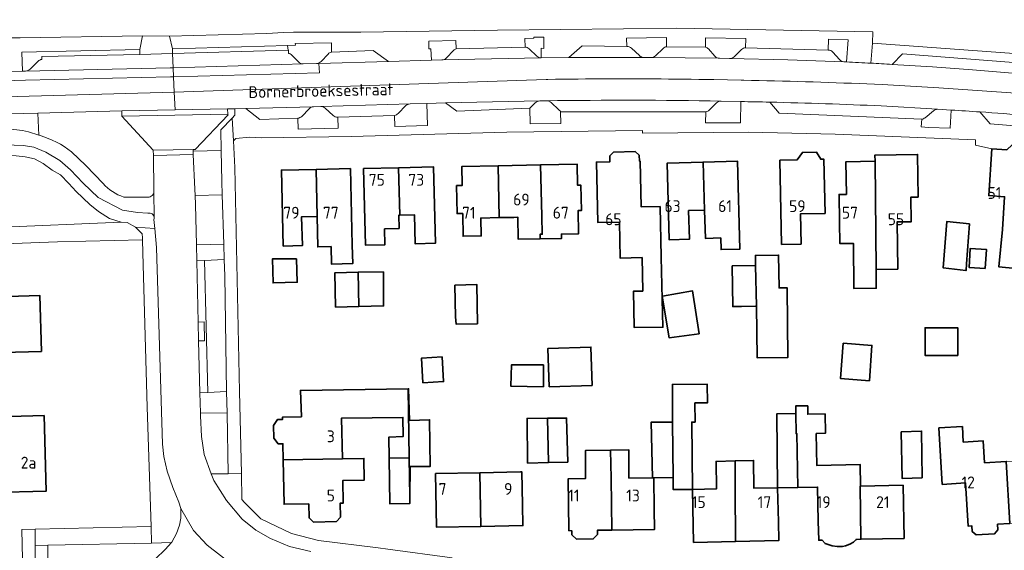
# Model space of a CAD drawing. Header units: metres. Extents: x 246913 to 247715, y 479771 to 480706.
# Tile 11 of 16: x 247260 to 247409, y 480199 to 480279. Entities that reach past the tile are written whole.
import ezdxf
from ezdxf.enums import TextEntityAlignment as Align

# ---------------------------------------------------------------- set-up
doc = ezdxf.new("R2010")
doc.units = ezdxf.units.M
for name, color, linetype, lineweight in [('B-XX-GR-GROENVOORZIENING-GV', 80, 'Continuous', 18), ('B-XX-OG-BEBOUWING-GV', 7, 'Continuous', 35), ('B-XX-OG-BEBOUWING-T18', 10, 'Continuous', 18), ('B-XX-OG-TERREIN_ERF-GV', 7, 'Continuous', 18), ('B-XX-OG-TOPOGRAFIE-T18', 10, 'Continuous', 18), ('B-XX-VH-VERHARDING_GESLOTEN-GV', 252, 'Continuous', 18), ('B-XX-VH-VERHARDING_OPEN-GV', 252, 'Continuous', 18)]:
    doc.layers.add(name, color=color, linetype=linetype, lineweight=lineweight)
doc.styles.add('NLCS-ISO-M-T18', font='NLCS-ISO.ttf', dxfattribs={"height": 1.8})

msp = doc.modelspace()

# ---------------------------------------------------------------- linework, layer by layer
at = {"layer": 'B-XX-GR-GROENVOORZIENING-GV'}
for points in [[(247300.49, 480274.703), (247300.396, 480275.424), (247282.882, 480274.937), (247282.899, 480274.194)], [(247290.316, 480259.481), (247290.25, 480262.577), (247291.993, 480264.374), (247292.416, 480264.81), (247292.391, 480265.812), (247291.29, 480265.792), (247291.315, 480264.999), (247291.394, 480264.906), (247286.34, 480259.624), (247286.038, 480259.631), (247286.045, 480259.352)], [(247275.11, 480248.57), (247273.33, 480249.11), (247271.66, 480250.19), (247270.3, 480251.23), (247268.22, 480253.22), (247267.11, 480254.43), (247265.87, 480255.76), (247264.6, 480256.49), (247263.23, 480257.46), (247261.91, 480258.17), (247260.5, 480258.5), (247259.11, 480258.64), (247250.67, 480258.81), (247241.31, 480258.86), (247241.322, 480258.566), (247241.395, 480256.73), (247244.216, 480248.27), (247246.074, 480247.582), (247251.307, 480247.582), (247255.921, 480247.774)], [(247286.045, 480259.352), (247286.058, 480258.845), (247286.312, 480253.592), (247286.345, 480252.612), (247290.478, 480252.741), (247290.417, 480254.751), (247290.316, 480259.481)], [(247290.478, 480252.741), (247286.345, 480252.612), (247286.39, 480251.26), (247286.536, 480245.094), (247290.708, 480245.194)], [(247275.11, 480248.57), (247255.921, 480247.774), (247255.933, 480245.237), (247265.428, 480245.595), (247278.349, 480245.885), (247278.34, 480246.17), (247278.27, 480246.79), (247277.27, 480247.81), (247275.99, 480248.52)], [(247287.785, 480242.749), (247286.593, 480242.704), (247286.814, 480233.38), (247287.729, 480233.388), (247287.754, 480230.534), (247286.882, 480230.526), (247287.07, 480222.6), (247288.282, 480222.669)], [(247290.78, 480242.861), (247287.785, 480242.749), (247288.282, 480222.669), (247291.1, 480222.83), (247290.855, 480240.385)], [(247288.799, 480210.3), (247291.367, 480210.29), (247291.2, 480219.53), (247287.148, 480219.57), (247287.16, 480219.1), (247287.3, 480215.98), (247287.71, 480213.24)], [(247263.905, 480185.729), (247263.922, 480199.431), (247262.01, 480199.39), (247262.09, 480185.69)], [(247272.2, 480190.61), (247280.31, 480197.39), (247281.78, 480198.77), (247282.765, 480199.84), (247279.723, 480199.774), (247263.922, 480199.431), (247263.905, 480185.729), (247267.68, 480185.81)]]:
    msp.add_lwpolyline(points, close=True, dxfattribs=at)
for points in [[(247307.115, 480274.422), (247307.095, 480275.838), (247301.587, 480275.753), (247301.6, 480275.457), (247300.396, 480275.424), (247300.49, 480274.703), (247300.541, 480274.704), (247300.551, 480274.233)], [(247326.071, 480274.913), (247326.048, 480276.203), (247321.9, 480276.095), (247321.939, 480274.938), (247322.237, 480274.928), (247322.326, 480273.201)], [(247339.026, 480273.53), (247339.012, 480274.999), (247339.421, 480274.983), (247339.41, 480276.686), (247337.914, 480276.68), (247337.906, 480276.525), (247336.505, 480276.495), (247336.555, 480275.182)], [(247358.098, 480275.241), (247358.1, 480276.65), (247352.016, 480276.542), (247352.034, 480275.287)], [(247370.098, 480275.089), (247370.138, 480276.487), (247364.024, 480276.582), (247364.019, 480275.179)], [(247385.085, 480272.95), (247385.462, 480272.93), (247385.749, 480276.31), (247382.727, 480276.391), (247382.694, 480274.731)], [(247263.043, 480273.292), (247263.024, 480273.756), (247277.928, 480274.08), (247277.931, 480274.82), (247259.992, 480274.392), (247260.094, 480271.535)], [(247301.083, 480273.972), (247302.113, 480272.914)], [(247305.535, 480273.002), (247306.576, 480274.127)], [(247324.598, 480273.545), (247325.677, 480274.676)], [(247337.166, 480274.921), (247338.331, 480273.808)], [(247352.749, 480275.014), (247353.951, 480273.884)], [(247356.387, 480273.871), (247357.581, 480274.993)], [(247364.454, 480274.901), (247365.448, 480273.786)], [(247368.377, 480273.718), (247369.508, 480274.815)], [(247383.38, 480274.429), (247384.413, 480273.276)], [(247261.246, 480271.823), (247262.421, 480272.996)], [(247302.793, 480272.614), (247304.833, 480272.678)], [(247322.326, 480273.201), (247323.91, 480273.228)], [(247354.619, 480273.6), (247355.721, 480273.59)], [(247366.154, 480273.476), (247367.663, 480273.44)], [(247260.094, 480271.535), (247260.526, 480271.532)], [(247316.68, 480264.792), (247316.743, 480263.086), (247321.702, 480263.251), (247321.59, 480266.624)], [(247321.59, 480266.624), (247319.084, 480266.553)], [(247338.096, 480266.688), (247337.288, 480265.898), (247337.326, 480263.504), (247341.987, 480263.558), (247341.942, 480265.338), (247341.939, 480265.461)], [(247339.828, 480267.017), (247338.799, 480266.999)], [(247341.685, 480265.633), (247340.515, 480266.741)], [(247364.046, 480265.338), (247364.037, 480263.654), (247369.345, 480263.663), (247369.374, 480266.904), (247366.391, 480266.967)], [(247365.682, 480266.683), (247364.613, 480265.62)], [(247255.382, 480262.653), (247257.386, 480262.728), (247258.745, 480262.665), (247260.057, 480262.512), (247261.007, 480262.322), (247262.57, 480261.808), (247262.425, 480265.158), (247257.971, 480265.042)], [(247280.07, 480253.385), (247280.015, 480258.684), (247279.987, 480259.495), (247275.216, 480264.697), (247275.205, 480265.491), (247262.425, 480265.158), (247262.57, 480261.808), (247262.686, 480261.77)], [(247303.699, 480265.799), (247302.569, 480264.649)], [(247305.482, 480266.159), (247304.362, 480266.119)], [(247307.364, 480264.805), (247306.127, 480265.897)], [(247318.398, 480266.276), (247317.223, 480265.085)], [(247396.934, 480264.211), (247396.859, 480263.037), (247397.971, 480262.964), (247401.258, 480262.839), (247401.398, 480265.609), (247399.347, 480265.734)], [(247398.719, 480265.489), (247397.433, 480264.442)], [(247301.954, 480264.373), (247302.009, 480262.689), (247308.113, 480262.843), (247308.046, 480264.526)], [(247267.552, 480259.251), (247269.721, 480257.195), (247272.329, 480254.422)], [(247275.483, 480252.376), (247278.034, 480252.351), (247279.16, 480252.383)]]:
    msp.add_lwpolyline(points, dxfattribs=at)
for points in [[(247300.551, 480274.233, -0.1449031), (247301.083, 480273.972)], [(247306.576, 480274.127, -0.1682022), (247307.115, 480274.422)], [(247325.677, 480274.676, -0.0839242), (247326.071, 480274.913)], [(247336.555, 480275.182, -0.1584988), (247337.166, 480274.921)], [(247352.034, 480275.287, -0.1977455), (247352.749, 480275.014)], [(247353.951, 480273.884, 0.1935508), (247354.619, 480273.6)], [(247355.721, 480273.59, 0.1919917), (247356.387, 480273.871)], [(247357.581, 480274.993, -0.158355), (247358.098, 480275.241)], [(247364.019, 480275.179, -0.1246488), (247364.454, 480274.901)], [(247369.508, 480274.815, -0.143014), (247370.098, 480275.089)], [(247382.694, 480274.731, -0.2126807), (247383.38, 480274.429)], [(247262.421, 480272.996, -0.2182004), (247263.043, 480273.292)], [(247302.113, 480272.914, 0.2141988), (247302.793, 480272.614)], [(247304.833, 480272.678, 0.1909666), (247305.535, 480273.002)], [(247323.91, 480273.228, 0.2042241), (247324.598, 480273.545)], [(247338.331, 480273.808, 0.20293), (247339.026, 480273.53)], [(247365.448, 480273.786, 0.20095), (247366.154, 480273.476)], [(247367.663, 480273.44, 0.1953038), (247368.377, 480273.718)], [(247384.413, 480273.276, 0.2059731), (247385.085, 480272.95)], [(247260.526, 480271.532, 0.1824534), (247261.246, 480271.823)], [(247319.084, 480266.553, 0.1724325), (247318.398, 480266.276)], [(247338.799, 480266.999, 0.200897), (247338.096, 480266.688)], [(247340.515, 480266.741, 0.194143), (247339.828, 480267.017)], [(247366.391, 480266.967, 0.1979099), (247365.682, 480266.683)], [(247304.362, 480266.119, 0.1986757), (247303.699, 480265.799)], [(247306.127, 480265.897, 0.1915086), (247305.482, 480266.159)], [(247317.223, 480265.085, -0.1574113), (247316.68, 480264.792)], [(247341.939, 480265.461, -0.0560681), (247341.685, 480265.633)], [(247364.613, 480265.62, -0.1659597), (247364.046, 480265.338)], [(247399.347, 480265.734, 0.1848148), (247398.719, 480265.489)], [(247302.569, 480264.649, -0.1918966), (247301.954, 480264.373)], [(247308.046, 480264.526, -0.2033688), (247307.364, 480264.805)], [(247397.433, 480264.442, -0.1586444), (247396.934, 480264.211)], [(247262.686, 480261.77, -0.0906042), (247267.552, 480259.251)], [(247272.329, 480254.422, 0.1218803), (247275.483, 480252.376)], [(247279.16, 480252.383, 0.4386364), (247280.086, 480253.216)], [(247280.086, 480253.216, 0.0485908), (247280.07, 480253.385)]]:
    msp.add_lwpolyline(points, format="xyb", dxfattribs=at)
at = {"layer": 'B-XX-OG-BEBOUWING-GV'}
for points in [[(247357.287, 480243.242), (247357.096, 480250.942), (247354.233, 480250.871), (247354.06, 480257.852), (247353.968, 480257.85), (247353.946, 480258.736), (247353.324, 480259.3), (247350.033, 480259.219), (247349.439, 480258.625), (247349.461, 480257.739), (247347.411, 480257.688), (247347.639, 480248.488), (247350.912, 480248.569), (247351.048, 480243.088), (247354.36, 480243.17), (247354.476, 480238.082), (247353.05, 480238.046), (247353.141, 480232.547), (247357.54, 480232.579)], [(247375.339, 480257.998), (247375.603, 480245.172), (247378.572, 480245.233), (247378.477, 480249.821), (247382.209, 480249.899), (247382.039, 480258.135), (247381.556, 480258.125), (247380.913, 480259.194), (247378.763, 480259.159), (247377.971, 480258.052)], [(247389.971, 480241.374), (247393.271, 480241.422), (247393.169, 480248.588), (247395.331, 480248.619), (247395.278, 480252.366), (247396.376, 480252.382), (247396.284, 480258.851), (247389.805, 480258.759), (247389.819, 480257.823)], [(247411.225, 480241.525), (247411.907, 480247.243), (247412.77, 480259.386), (247412.826, 480260.171), (247412.65, 480260.183), (247410.688, 480260.314), (247409.891, 480259.579), (247407.601, 480259.733), (247407.122, 480252.596), (247409.53, 480252.435), (247409.195, 480247.425), (247408.681, 480241.756)], [(247339.166, 480246.725), (247338.848, 480246.722), (247338.858, 480246.004), (247342.086, 480246.072), (247342.082, 480246.751), (247344.712, 480246.807), (247344.638, 480250.319), (247345.141, 480250.33), (247345.06, 480254.18), (247344.557, 480254.169), (247344.49, 480257.378), (247338.89, 480257.26), (247339.114, 480249.454)], [(247363.66, 480257.69), (247358.189, 480257.549), (247358.49, 480245.881), (247361.567, 480245.961), (247361.455, 480250.316), (247363.893, 480250.379)], [(247363.893, 480250.379), (247364.003, 480246.096), (247366.34, 480246.157), (247366.385, 480244.397), (247369.258, 480244.47), (247368.914, 480257.826), (247363.66, 480257.69)], [(247384.417, 480248.541), (247384.464, 480245.308), (247386.519, 480245.337), (247386.619, 480238.463), (247390.013, 480238.513), (247389.971, 480241.374), (247389.819, 480257.823), (247385.394, 480257.76), (247385.464, 480252.788), (247384.356, 480252.772)], [(247304.926, 480249.44), (247304.783, 480256.594), (247299.493, 480256.469), (247299.766, 480244.928), (247302.665, 480244.996), (247302.561, 480249.385)], [(247304.783, 480256.594), (247304.926, 480249.44), (247305.02, 480244.801), (247307.043, 480244.842), (247307.114, 480242.171), (247310.345, 480242.271), (247310.265, 480245.081), (247309.99, 480256.718)], [(247315.187, 480247.563), (247317.382, 480247.618), (247317.332, 480249.625), (247317.487, 480249.629), (247317.317, 480256.833), (247311.992, 480256.707), (247312.268, 480245.068), (247315.244, 480245.138)], [(247317.487, 480249.629), (247319.72, 480249.682), (247319.823, 480245.275), (247322.915, 480245.349), (247322.641, 480256.959), (247317.317, 480256.833)], [(247326.974, 480254.235), (247326.976, 480254.135), (247326.132, 480254.117), (247326.221, 480249.86), (247327.066, 480249.878), (247327.068, 480249.773), (247327.139, 480246.409), (247329.881, 480246.466), (247329.823, 480249.188), (247332.629, 480249.248), (247332.449, 480257.124), (247326.916, 480257.007)], [(247332.449, 480257.124), (247332.629, 480249.248), (247334.851, 480249.295), (247335.472, 480249.304), (247335.496, 480246), (247338.858, 480246.004), (247338.848, 480246.722), (247339.166, 480246.725), (247339.114, 480249.454), (247338.89, 480257.26)], [(247404.21, 480248.33), (247400.74, 480248.66), (247400.19, 480241.6), (247403.66, 480241.2), (247403.68, 480241.2), (247403.75, 480242.21)], [(247244.706, 480244.913), (247244.883, 480238.789), (247252.719, 480239.016), (247253.02, 480228.631), (247262.961, 480228.918), (247262.716, 480237.388), (247256.166, 480237.199), (247255.933, 480245.237), (247251.359, 480245.105)], [(247406.596, 480241.535), (247406.759, 480244.42), (247404.301, 480244.559), (247404.138, 480241.674)], [(247301.77, 480243), (247298.13, 480242.99), (247298.21, 480239.33), (247301.89, 480239.42)], [(247371.643, 480241.955), (247371.78, 480235.768), (247371.869, 480227.95), (247376.557, 480227.999), (247376.448, 480238.588), (247375.219, 480238.575), (247375.145, 480243.569), (247371.619, 480243.516)], [(247311.159, 480240.937), (247307.63, 480240.88), (247307.73, 480235.66), (247311.26, 480235.737)], [(247311.159, 480240.937), (247311.26, 480235.737), (247315.04, 480235.82), (247315, 480241)], [(247369.481, 480235.735), (247371.653, 480235.767), (247371.78, 480235.768), (247371.643, 480241.955), (247368.087, 480241.902), (247368.179, 480235.716)], [(247325.881, 480239.004), (247325.99, 480234.18), (247326.06, 480233.06), (247329.31, 480233.11), (247329.24, 480239.08)], [(247357.46, 480237.33), (247357.45, 480237.33), (247358.49, 480231), (247363.04, 480231.6), (247362.06, 480238.11)], [(247402.41, 480228.313), (247402.404, 480232.502), (247397.44, 480232.496), (247397.446, 480228.306)], [(247346.765, 480223.738), (247346.579, 480229.562), (247340.043, 480229.354), (247340.229, 480223.53)], [(247384.971, 480230.149), (247384.571, 480224.784), (247388.955, 480224.457), (247389.356, 480229.822)], [(247320.998, 480224.148), (247324.148, 480224.334), (247323.928, 480228.062), (247320.777, 480227.876)], [(247339.35, 480226.86), (247334.48, 480226.85), (247334.4, 480223.61), (247339.36, 480223.54)], [(247302.522, 480218.951), (247299.623, 480218.892), (247299.63, 480218.552), (247298.891, 480218.537), (247298.297, 480217.668), (247298.336, 480215.709), (247298.966, 480214.864), (247299.704, 480214.879), (247299.754, 480212.429), (247308.753, 480212.575), (247308.628, 480218.779), (247317.98, 480218.87), (247317.99, 480215.97), (247315.83, 480215.89), (247315.88, 480212.69), (247318.946, 480212.74), (247318.779, 480223.239), (247302.37, 480222.98)], [(247318.946, 480212.74), (247319.041, 480206.8), (247319.09, 480211.39), (247322.11, 480211.41), (247322.04, 480218.52), (247318.99, 480218.4), (247318.83, 480223.24), (247318.779, 480223.239)], [(247362.027, 480207.921), (247361.93, 480218.16), (247362.427, 480218.163), (247362.412, 480221.068), (247364.306, 480221.077), (247364.292, 480223.922), (247358.984, 480223.896), (247359.012, 480218.146), (247359.096, 480209.735), (247359.114, 480207.892)], [(247255.317, 480213.015), (247255.463, 480207.433), (247263.663, 480207.647), (247263.364, 480219.145), (247258.163, 480219.009), (247258.083, 480222.095), (247250.742, 480221.904), (247250.892, 480216.142), (247250.952, 480212.933)], [(247380.86, 480216.45), (247382.257, 480216.469), (247382.218, 480219.403), (247379.584, 480219.368), (247379.579, 480220.63), (247377.76, 480220.63), (247377.76, 480219.46), (247377.8, 480216.41), (247377.939, 480216.412), (247378.078, 480208.238), (247381.078, 480208.283), (247381.185, 480203.107), (247381.245, 480200.21), (247381.654, 480200.218), (247381.763, 480200.22), (247382.238, 480199.719), (247383.308, 480199.349), (247384.049, 480199.232), (247384.854, 480199.252), (247385.329, 480199.351), (247385.978, 480199.619), (247386.553, 480199.928), (247386.933, 480200.328), (247387.074, 480200.331), (247387.661, 480200.343), (247387.566, 480208.418), (247387.618, 480208.419), (247387.55, 480211.74), (247380.95, 480211.58)], [(247339.967, 480218.756), (247336.86, 480218.73), (247336.94, 480211.93), (247340.125, 480212.005)], [(247343.047, 480212.073), (247342.89, 480218.78), (247339.967, 480218.756), (247340.125, 480212.005)], [(247375.002, 480208.191), (247378.078, 480208.238), (247377.939, 480216.412), (247377.8, 480216.41), (247377.76, 480219.46), (247374.9, 480219.44)], [(247355.973, 480209.703), (247356.132, 480209.705), (247359.096, 480209.735), (247359.012, 480218.146), (247355.74, 480218.13)], [(247406.472, 480211.987), (247406.266, 480215.319), (247403.249, 480215.133), (247403.113, 480217.478), (247399.552, 480217.272), (247400.049, 480208.697), (247403.6, 480208.903), (247403.979, 480202.364), (247404.548, 480202.397), (247404.597, 480201.548), (247405.199, 480201.012), (247407.985, 480201.174), (247408.521, 480201.776), (247408.471, 480202.624), (247410.333, 480202.732), (247409.785, 480212.179)], [(247393.79, 480216.69), (247393.93, 480209.61), (247396.99, 480209.7), (247396.91, 480216.79)], [(247343.157, 480205.685), (247343.21, 480201.66), (247343.676, 480201.654), (247343.684, 480201.02), (247344.376, 480200.375), (247346.932, 480200.408), (247347.577, 480201.081), (247347.569, 480201.715), (247349.751, 480201.744), (247349.645, 480209.62), (247349.587, 480213.912), (247345.76, 480213.86), (247345.738, 480209.569), (247343.107, 480209.534)], [(247356.132, 480209.705), (247355.973, 480209.703), (247352.361, 480209.655), (247352.35, 480213.95), (247349.587, 480213.912), (247349.645, 480209.62), (247349.751, 480201.744), (247356.236, 480201.83), (247356.195, 480204.936)], [(247303.649, 480205.752), (247303.692, 480203.592), (247304.345, 480202.966), (247307.854, 480203.036), (247308.471, 480203.688), (247308.428, 480205.848), (247308.889, 480205.858), (247308.82, 480209.271), (247312.093, 480209.337), (247312.026, 480212.641), (247308.753, 480212.575), (247299.754, 480212.429), (247299.89, 480205.676)], [(247318.946, 480212.74), (247315.88, 480212.69), (247315.99, 480205.72), (247319.03, 480205.8), (247319.041, 480206.784), (247319.041, 480206.8)], [(247368.603, 480200.005), (247368.545, 480208.057), (247368.515, 480212.256), (247365.63, 480212.18), (247365.685, 480207.997), (247362.027, 480207.921), (247362.086, 480205.057), (247362.194, 480199.872)], [(247368.545, 480208.057), (247368.603, 480200.005), (247375.169, 480200.141), (247375.11, 480203.003), (247375.002, 480208.191), (247371.394, 480208.116), (247371.34, 480212.33), (247368.515, 480212.256)], [(247329.679, 480210.461), (247322.944, 480210.334), (247323.097, 480202.186), (247329.851, 480202.313)], [(247336.164, 480205.597), (247336.07, 480210.581), (247335.885, 480210.578), (247329.679, 480210.461), (247329.851, 480202.313), (247336.223, 480202.432)], [(247394.268, 480200.48), (247394.101, 480208.554), (247387.618, 480208.419), (247387.566, 480208.418), (247387.661, 480200.343)]]:
    msp.add_lwpolyline(points, close=True, dxfattribs=at)
at = {"layer": 'B-XX-OG-TERREIN_ERF-GV'}
for points in [[(247235.62, 480307.71), (247236.68, 480278.31), (247257.93, 480279.24), (247257.93, 480279.2), (247257.92, 480276.57), (247259.71, 480276.59), (247278.33, 480276.88), (247282.47, 480276.84), (247297.26, 480277.23), (247299.82, 480277.38), (247301.3, 480277.46), (247311.59, 480277.46), (247332.39, 480277.76), (247351.54, 480277.98), (247359.6, 480278.06), (247389.5, 480277.51), (247389.45, 480275.78), (247429.7, 480272.85)], [(247411.225, 480241.525), (247408.681, 480241.756), (247409.195, 480247.425), (247409.53, 480252.435), (247407.122, 480252.596), (247407.601, 480259.733), (247405.09, 480260.25), (247405.11, 480261.1), (247383.73, 480261.94), (247370.56, 480262.24), (247354.45, 480262.1), (247354.45, 480262.51), (247333.8, 480262.25), (247310.12, 480261.59), (247296.47, 480261.41), (247294.62, 480261.47), (247292.54, 480261.27), (247292.18, 480260.91), (247292.381, 480256.88), (247293.11, 480222.82), (247293.383, 480210.349), (247293.47, 480206.39), (247293.88, 480205.93), (247296.33, 480203.46), (247301.02, 480201.22), (247305.13, 480200.18), (247314.19, 480199.06), (247315.7, 480198.85), (247325.45, 480197.51)], [(247262.31, 480089.26), (247261.2, 480147.83), (247260.648, 480172.661), (247260, 480201.81), (247262.029, 480201.86), (247279.67, 480202.29), (247279.03, 480220.41), (247278.41, 480243.88), (247278.349, 480245.885), (247265.428, 480245.595), (247255.933, 480245.237)], [(247256.166, 480237.199), (247262.716, 480237.388), (247262.961, 480228.918), (247253.02, 480228.631)]]:
    msp.add_lwpolyline(points, dxfattribs=at)
for points in [[(247353.968, 480257.85), (247354.06, 480257.852), (247354.233, 480250.871), (247357.096, 480250.942), (247357.287, 480243.242), (247357.54, 480232.579), (247353.141, 480232.547), (247353.05, 480238.046), (247354.476, 480238.082), (247354.36, 480243.17), (247351.048, 480243.088), (247350.912, 480248.569), (247347.639, 480248.488), (247347.411, 480257.688), (247349.461, 480257.739), (247349.439, 480258.625), (247350.033, 480259.219), (247353.324, 480259.3), (247353.946, 480258.736)], [(247381.556, 480258.125), (247382.039, 480258.135), (247382.209, 480249.899), (247378.477, 480249.821), (247378.572, 480245.233), (247375.603, 480245.172), (247375.339, 480257.998), (247377.971, 480258.052), (247378.763, 480259.159), (247380.913, 480259.194)], [(247389.819, 480257.823), (247389.805, 480258.759), (247396.284, 480258.851), (247396.376, 480252.382), (247395.278, 480252.366), (247395.331, 480248.619), (247393.169, 480248.588), (247393.271, 480241.422), (247389.971, 480241.374), (247390.013, 480238.513), (247386.619, 480238.463), (247386.519, 480245.337), (247384.464, 480245.308), (247384.417, 480248.541), (247384.356, 480252.772), (247385.464, 480252.788), (247385.394, 480257.76)], [(247338.858, 480246.004), (247335.496, 480246), (247335.472, 480249.304), (247334.851, 480249.295), (247332.629, 480249.248), (247329.823, 480249.188), (247329.881, 480246.466), (247327.139, 480246.409), (247327.068, 480249.773), (247327.066, 480249.878), (247326.221, 480249.86), (247326.132, 480254.117), (247326.976, 480254.135), (247326.974, 480254.235), (247326.916, 480257.007), (247332.449, 480257.124), (247338.89, 480257.26), (247344.49, 480257.378), (247344.557, 480254.169), (247345.06, 480254.18), (247345.141, 480250.33), (247344.638, 480250.319), (247344.712, 480246.807), (247342.082, 480246.751), (247342.086, 480246.072)], [(247363.893, 480250.379), (247361.455, 480250.316), (247361.567, 480245.961), (247358.49, 480245.881), (247358.189, 480257.549), (247363.66, 480257.69), (247368.914, 480257.826), (247369.258, 480244.47), (247366.385, 480244.397), (247366.34, 480246.157), (247364.003, 480246.096)], [(247310.265, 480245.081), (247310.345, 480242.271), (247307.114, 480242.171), (247307.043, 480244.842), (247305.02, 480244.801), (247304.926, 480249.44), (247302.561, 480249.385), (247302.665, 480244.996), (247299.766, 480244.928), (247299.493, 480256.469), (247304.783, 480256.594), (247309.99, 480256.718)], [(247317.332, 480249.625), (247317.382, 480247.618), (247315.187, 480247.563), (247315.244, 480245.138), (247312.268, 480245.068), (247311.992, 480256.707), (247317.317, 480256.833), (247322.641, 480256.959), (247322.915, 480245.349), (247319.823, 480245.275), (247319.72, 480249.682), (247317.487, 480249.629)], [(247403.66, 480241.2), (247400.19, 480241.6), (247400.74, 480248.66), (247404.21, 480248.33), (247403.75, 480242.21), (247403.68, 480241.2)], [(247406.596, 480241.535), (247404.138, 480241.674), (247404.301, 480244.559), (247406.759, 480244.42)], [(247301.77, 480243), (247301.89, 480239.42), (247298.21, 480239.33), (247298.13, 480242.99)], [(247375.219, 480238.575), (247376.448, 480238.588), (247376.557, 480227.999), (247371.869, 480227.95), (247371.78, 480235.768), (247371.653, 480235.767), (247369.481, 480235.735), (247368.179, 480235.716), (247368.087, 480241.902), (247371.643, 480241.955), (247371.619, 480243.516), (247375.145, 480243.569)], [(247311.159, 480240.937), (247315, 480241), (247315.04, 480235.82), (247311.26, 480235.737), (247307.73, 480235.66), (247307.63, 480240.88)], [(247325.99, 480234.18), (247325.881, 480239.004), (247329.24, 480239.08), (247329.31, 480233.11), (247326.06, 480233.06)], [(247357.46, 480237.33), (247362.06, 480238.11), (247363.04, 480231.6), (247358.49, 480231), (247357.45, 480237.33)], [(247402.41, 480228.313), (247397.446, 480228.306), (247397.44, 480232.496), (247402.404, 480232.502)], [(247346.765, 480223.738), (247340.229, 480223.53), (247340.043, 480229.354), (247346.579, 480229.562)], [(247384.971, 480230.149), (247389.356, 480229.822), (247388.955, 480224.457), (247384.571, 480224.784)], [(247320.998, 480224.148), (247320.777, 480227.876), (247323.928, 480228.062), (247324.148, 480224.334)], [(247339.35, 480226.86), (247339.36, 480223.54), (247334.4, 480223.61), (247334.48, 480226.85)], [(247319.041, 480206.8), (247319.041, 480206.784), (247319.03, 480205.8), (247315.99, 480205.72), (247315.88, 480212.69), (247315.83, 480215.89), (247317.99, 480215.97), (247317.98, 480218.87), (247308.628, 480218.779), (247308.753, 480212.575), (247312.026, 480212.641), (247312.093, 480209.337), (247308.82, 480209.271), (247308.889, 480205.858), (247308.428, 480205.848), (247308.471, 480203.688), (247307.854, 480203.036), (247304.345, 480202.966), (247303.692, 480203.592), (247303.649, 480205.752), (247299.89, 480205.676), (247299.754, 480212.429), (247299.704, 480214.879), (247298.966, 480214.864), (247298.336, 480215.709), (247298.297, 480217.668), (247298.891, 480218.537), (247299.63, 480218.552), (247299.623, 480218.892), (247302.522, 480218.951), (247302.37, 480222.98), (247318.779, 480223.239), (247318.83, 480223.24), (247318.99, 480218.4), (247322.04, 480218.52), (247322.11, 480211.41), (247319.09, 480211.39)], [(247362.027, 480207.921), (247359.114, 480207.892), (247359.096, 480209.735), (247356.132, 480209.705), (247356.195, 480204.936), (247356.236, 480201.83), (247349.751, 480201.744), (247347.569, 480201.715), (247347.577, 480201.081), (247346.932, 480200.408), (247344.376, 480200.375), (247343.684, 480201.02), (247343.676, 480201.654), (247343.21, 480201.66), (247343.157, 480205.685), (247343.107, 480209.534), (247345.738, 480209.569), (247345.76, 480213.86), (247349.587, 480213.912), (247352.35, 480213.95), (247352.361, 480209.655), (247355.973, 480209.703), (247355.74, 480218.13), (247359.012, 480218.146), (247358.984, 480223.896), (247364.292, 480223.922), (247364.306, 480221.077), (247362.412, 480221.068), (247362.427, 480218.163), (247361.93, 480218.16)], [(247263.364, 480219.145), (247263.663, 480207.647), (247255.463, 480207.433), (247255.317, 480213.015), (247250.952, 480212.933), (247250.892, 480216.142), (247250.742, 480221.904), (247258.083, 480222.095), (247258.163, 480219.009)], [(247375.002, 480208.191), (247374.9, 480219.44), (247377.76, 480219.46), (247377.76, 480220.63), (247379.579, 480220.63), (247379.584, 480219.368), (247382.218, 480219.403), (247382.257, 480216.469), (247380.86, 480216.45), (247380.95, 480211.58), (247387.55, 480211.74), (247387.618, 480208.419), (247394.101, 480208.554), (247394.268, 480200.48), (247387.661, 480200.343), (247387.074, 480200.331), (247386.933, 480200.328), (247386.553, 480199.928), (247385.978, 480199.619), (247385.329, 480199.351), (247384.854, 480199.252), (247384.049, 480199.232), (247383.308, 480199.349), (247382.238, 480199.719), (247381.763, 480200.22), (247381.654, 480200.218), (247381.245, 480200.21), (247381.185, 480203.107), (247381.078, 480208.283), (247378.078, 480208.238)], [(247336.94, 480211.93), (247336.86, 480218.73), (247339.967, 480218.756), (247342.89, 480218.78), (247343.047, 480212.073), (247340.125, 480212.005)], [(247403.249, 480215.133), (247406.266, 480215.319), (247406.472, 480211.987), (247409.785, 480212.179), (247416.212, 480212.551), (247416.759, 480203.105), (247410.333, 480202.732), (247408.471, 480202.624), (247408.521, 480201.776), (247407.985, 480201.174), (247405.199, 480201.012), (247404.597, 480201.548), (247404.548, 480202.397), (247403.979, 480202.364), (247403.6, 480208.903), (247400.049, 480208.697), (247399.552, 480217.272), (247403.113, 480217.478)], [(247393.79, 480216.69), (247396.91, 480216.79), (247396.99, 480209.7), (247393.93, 480209.61)], [(247368.515, 480212.256), (247371.34, 480212.33), (247371.394, 480208.116), (247375.002, 480208.191), (247375.11, 480203.003), (247375.169, 480200.141), (247368.603, 480200.005), (247362.194, 480199.872), (247362.086, 480205.057), (247362.027, 480207.921), (247365.685, 480207.997), (247365.63, 480212.18)], [(247329.851, 480202.313), (247323.097, 480202.186), (247322.944, 480210.334), (247329.679, 480210.461), (247335.885, 480210.578), (247336.07, 480210.581), (247336.164, 480205.597), (247336.223, 480202.432)]]:
    msp.add_lwpolyline(points, close=True, dxfattribs=at)
at = {"layer": 'B-XX-VH-VERHARDING_GESLOTEN-GV'}
msp.add_lwpolyline([(247283.001, 480272.049), (247283.067, 480270.65), (247305.257, 480271.284), (247305.156, 480272.688), (247304.833, 480272.678), (247302.793, 480272.614)], close=True, dxfattribs=at)
for points in [[(247305.156, 480272.688), (247305.257, 480271.284), (247283.067, 480270.65), (247283.178, 480268.312), (247339.783, 480270.267), (247340.028, 480270.271), (247341.176, 480270.286), (247342.325, 480270.3), (247343.473, 480270.312), (247344.622, 480270.322), (247345.771, 480270.331), (247346.92, 480270.338), (247348.069, 480270.344), (247349.218, 480270.348), (247350.367, 480270.351), (247351.516, 480270.351), (247352.664, 480270.351), (247353.813, 480270.348), (247354.962, 480270.344), (247356.111, 480270.339), (247357.26, 480270.332), (247358.408, 480270.323), (247359.558, 480270.313), (247360.706, 480270.301), (247361.855, 480270.287), (247363.004, 480270.272), (247364.153, 480270.255), (247365.301, 480270.236), (247369.435, 480270.153), (247369.873, 480270.145), (247371.041, 480270.122), (247372.209, 480270.097), (247373.378, 480270.071), (247374.546, 480270.043), (247375.714, 480270.014), (247376.882, 480269.983), (247378.05, 480269.95), (247379.218, 480269.916), (247380.386, 480269.88), (247381.554, 480269.842), (247382.721, 480269.803), (247383.889, 480269.762), (247385.057, 480269.72), (247386.225, 480269.676), (247387.392, 480269.63), (247388.56, 480269.583), (247389.727, 480269.534), (247390.917, 480269.483), (247399.539, 480268.979), (247414.886, 480267.927)], [(247385.462, 480272.93), (247385.085, 480272.95), (247376.568, 480273.257), (247367.663, 480273.44), (247366.154, 480273.476), (247355.721, 480273.59), (247354.619, 480273.6), (247343.203, 480273.575), (247339.026, 480273.53), (247323.91, 480273.228), (247322.326, 480273.201), (247315.768, 480273.005), (247305.156, 480272.688)], [(247419.825, 480270.473), (247404.668, 480271.711), (247398.556, 480272.157), (247392.446, 480272.549)], [(247283.067, 480270.65), (247283.001, 480272.049), (247282.549, 480272.036), (247260.526, 480271.532), (247260.094, 480271.535), (247251.847, 480271.274), (247239.096, 480270.868), (247221.533, 480270.336), (247220.63, 480270.316), (247218.077, 480270.257)], [(247283.178, 480268.312), (247283.067, 480270.65), (247282.585, 480270.637), (247260.558, 480270.132), (247220.662, 480268.916), (247218.1, 480268.857)], [(247218.1, 480268.857), (247220.662, 480268.916), (247260.558, 480270.132), (247282.585, 480270.637), (247283.067, 480270.65)], [(247414.886, 480267.927), (247399.539, 480268.979), (247390.917, 480269.483), (247389.727, 480269.534), (247388.56, 480269.583), (247387.392, 480269.63), (247386.225, 480269.676), (247385.057, 480269.72), (247383.889, 480269.762), (247382.721, 480269.803), (247381.554, 480269.842), (247380.386, 480269.88), (247379.218, 480269.916), (247378.05, 480269.95), (247376.882, 480269.983), (247375.714, 480270.014), (247374.546, 480270.043), (247373.378, 480270.071), (247372.209, 480270.097), (247371.041, 480270.122), (247369.873, 480270.145), (247369.435, 480270.153), (247365.301, 480270.236), (247364.153, 480270.255), (247363.004, 480270.272), (247361.855, 480270.287), (247360.706, 480270.301), (247359.558, 480270.313), (247358.408, 480270.323), (247357.26, 480270.332), (247356.111, 480270.339), (247354.962, 480270.344), (247353.813, 480270.348), (247352.664, 480270.351), (247351.516, 480270.351), (247350.367, 480270.351), (247349.218, 480270.348), (247348.069, 480270.344), (247346.92, 480270.338), (247345.771, 480270.331), (247344.622, 480270.322), (247343.473, 480270.312), (247342.325, 480270.3), (247341.176, 480270.286), (247340.028, 480270.271), (247339.783, 480270.267), (247283.178, 480268.312), (247283.304, 480265.643), (247291.29, 480265.792), (247292.391, 480265.812), (247294.056, 480265.855), (247304.362, 480266.119), (247305.482, 480266.159), (247319.084, 480266.553)], [(247229.14, 480264.263), (247236.278, 480264.393), (247252.31, 480264.875), (247257.971, 480265.042), (247262.425, 480265.158), (247275.205, 480265.491), (247283.304, 480265.643), (247283.178, 480268.312), (247216.944, 480266.523), (247086.816, 480263.261)], [(247086.816, 480263.261), (247216.944, 480266.523), (247283.178, 480268.312)], [(247319.084, 480266.553), (247321.59, 480266.624), (247324.455, 480266.704), (247331.624, 480266.873), (247338.799, 480266.999), (247339.828, 480267.017)], [(247366.391, 480266.967), (247369.374, 480266.904)], [(247390.752, 480266.237), (247399.347, 480265.734), (247401.398, 480265.609)]]:
    msp.add_lwpolyline(points, dxfattribs=at)
for points in [[(247389.19, 480272.735, 0.0013375), (247385.462, 480272.93)], [(247392.446, 480272.549, 0.0011895), (247389.19, 480272.735)], [(247339.828, 480267.017, -0.0081312), (247366.391, 480266.967)], [(247369.374, 480266.904, -0.0013281), (247373.826, 480266.81)], [(247373.826, 480266.81, -0.0050121), (247390.752, 480266.237)], [(247401.398, 480265.609, -0.0011342), (247405.788, 480265.324)], [(247405.788, 480265.324, -0.0019013), (247413.04, 480264.808)]]:
    msp.add_lwpolyline(points, format="xyb", dxfattribs=at)
at = {"layer": 'B-XX-VH-VERHARDING_OPEN-GV'}
for points in [[(247257.93, 480279.2), (247257.93, 480279.24), (247236.68, 480278.31), (247234.495, 480278.09), (247234.548, 480276.219), (247247.593, 480276.751), (247251.639, 480276.929), (247251.847, 480271.274), (247260.094, 480271.535), (247259.992, 480274.392), (247277.931, 480274.82), (247278.33, 480276.88), (247259.71, 480276.59), (247257.92, 480276.57)], [(247282.47, 480276.84), (247278.33, 480276.88), (247277.931, 480274.82), (247277.928, 480274.08), (247282.899, 480274.194), (247282.882, 480274.937)], [(247481.478, 480265.136), (247480.093, 480266.909), (247463.161, 480268.475), (247432.891, 480270.979), (247416.729, 480272.408), (247393.987, 480274.177), (247392.446, 480272.549), (247398.556, 480272.157), (247404.668, 480271.711), (247419.825, 480270.473), (247443.535, 480268.456), (247467.035, 480266.381)], [(247291.315, 480264.999), (247291.29, 480265.792), (247283.304, 480265.643), (247275.205, 480265.491), (247275.216, 480264.697)], [(247279.987, 480259.495), (247286.038, 480259.631), (247286.34, 480259.624), (247291.394, 480264.906), (247291.315, 480264.999), (247275.216, 480264.697)], [(247290.855, 480240.385), (247291.1, 480222.83), (247291.2, 480219.53), (247291.367, 480210.29), (247293.383, 480210.349), (247293.11, 480222.82), (247292.381, 480256.88), (247292.18, 480260.91), (247291.993, 480264.374), (247290.25, 480262.577), (247290.316, 480259.481), (247290.417, 480254.751), (247290.478, 480252.741), (247290.708, 480245.194), (247290.78, 480242.861)], [(247286.058, 480258.845), (247286.045, 480259.352), (247286.038, 480259.631), (247279.987, 480259.495), (247280.015, 480258.684)], [(247279.67, 480202.29), (247279.723, 480199.774), (247282.765, 480199.84), (247282.82, 480199.9), (247283.51, 480201.23), (247283.96, 480202.49), (247284.16, 480203.58), (247284.16, 480205.03), (247283.89, 480206), (247282.97, 480208.21), (247282.09, 480210.69), (247281.6, 480212.93), (247281.38, 480214.83), (247280.477, 480244.72), (247280.2, 480247.589), (247277.27, 480247.81), (247278.27, 480246.79), (247278.34, 480246.17), (247278.349, 480245.885), (247278.41, 480243.88), (247279.03, 480220.41)], [(247286.593, 480242.704), (247287.785, 480242.749), (247290.78, 480242.861), (247290.708, 480245.194), (247286.536, 480245.094)], [(247286.882, 480230.526), (247287.754, 480230.534), (247287.729, 480233.388), (247286.814, 480233.38)], [(247288.282, 480222.669), (247287.07, 480222.6), (247287.148, 480219.57), (247291.2, 480219.53), (247291.1, 480222.83)], [(247262.01, 480199.39), (247263.922, 480199.431), (247279.723, 480199.774), (247279.67, 480202.29), (247262.029, 480201.86)], [(247262.09, 480185.69), (247262.01, 480199.39), (247262.029, 480201.86), (247260, 480201.81), (247260.648, 480172.661), (247262.73, 480172.77), (247262.23, 480180.86)]]:
    msp.add_lwpolyline(points, close=True, dxfattribs=at)
for points in [[(247389.19, 480272.735), (247389.45, 480275.78), (247389.5, 480277.51), (247359.6, 480278.06), (247351.54, 480277.98), (247332.39, 480277.76), (247311.59, 480277.46), (247301.3, 480277.46), (247299.82, 480277.38), (247297.26, 480277.23), (247282.47, 480276.84), (247282.882, 480274.937), (247300.396, 480275.424), (247301.6, 480275.457), (247301.587, 480275.753), (247307.095, 480275.838), (247307.115, 480274.422), (247313.466, 480274.643), (247315.768, 480273.005), (247322.326, 480273.201), (247322.237, 480274.928), (247321.939, 480274.938), (247321.9, 480276.095), (247326.048, 480276.203), (247326.071, 480274.913), (247336.555, 480275.182)], [(247336.555, 480275.182), (247336.505, 480276.495), (247337.906, 480276.525), (247337.914, 480276.68), (247339.41, 480276.686), (247339.421, 480274.983), (247339.012, 480274.999), (247339.026, 480273.53), (247343.203, 480273.575), (247345.263, 480275.349), (247352.034, 480275.287), (247352.016, 480276.542), (247358.1, 480276.65), (247358.098, 480275.241), (247364.019, 480275.179), (247364.024, 480276.582), (247370.138, 480276.487), (247370.098, 480275.089), (247382.694, 480274.731), (247382.727, 480276.391), (247385.749, 480276.31), (247385.462, 480272.93)], [(247352.034, 480275.287), (247345.263, 480275.349), (247343.203, 480273.575), (247354.619, 480273.6)], [(247481.478, 480265.136), (247490.526, 480264.356), (247490.594, 480265.147), (247490.3, 480267.55), (247468.03, 480269.5), (247429.7, 480272.85), (247389.45, 480275.78), (247389.19, 480272.735)], [(247260.526, 480271.532), (247282.549, 480272.036), (247283.001, 480272.049), (247282.899, 480274.194)], [(247282.899, 480274.194), (247277.928, 480274.08), (247263.024, 480273.756), (247263.043, 480273.292)], [(247300.551, 480274.233), (247300.541, 480274.704), (247300.49, 480274.703), (247282.899, 480274.194), (247283.001, 480272.049), (247302.793, 480272.614)], [(247302.113, 480272.914), (247301.083, 480273.972)], [(247306.576, 480274.127), (247305.535, 480273.002)], [(247315.768, 480273.005), (247313.466, 480274.643), (247307.115, 480274.422)], [(247325.677, 480274.676), (247324.598, 480273.545)], [(247336.555, 480275.182), (247326.071, 480274.913)], [(247338.331, 480273.808), (247337.166, 480274.921)], [(247353.951, 480273.884), (247352.749, 480275.014)], [(247357.581, 480274.993), (247356.387, 480273.871)], [(247364.019, 480275.179), (247358.098, 480275.241)], [(247365.448, 480273.786), (247364.454, 480274.901)], [(247369.508, 480274.815), (247368.377, 480273.718)], [(247382.694, 480274.731), (247370.098, 480275.089)], [(247384.413, 480273.276), (247383.38, 480274.429)], [(247392.446, 480272.549), (247393.987, 480274.177), (247416.729, 480272.408), (247432.891, 480270.979), (247463.161, 480268.475), (247480.093, 480266.909), (247481.478, 480265.136)], [(247262.421, 480272.996), (247261.246, 480271.823)], [(247304.833, 480272.678), (247305.156, 480272.688), (247315.768, 480273.005)], [(247323.91, 480273.228), (247339.026, 480273.53)], [(247355.721, 480273.59), (247366.154, 480273.476)], [(247367.663, 480273.44), (247376.568, 480273.257), (247385.085, 480272.95)], [(247319.084, 480266.553), (247305.482, 480266.159)], [(247369.374, 480266.904), (247369.345, 480263.663), (247364.037, 480263.654), (247364.046, 480265.338), (247341.942, 480265.338), (247341.987, 480263.558), (247337.326, 480263.504), (247337.288, 480265.898), (247326.175, 480265.444), (247324.455, 480266.704), (247321.59, 480266.624), (247321.702, 480263.251), (247316.743, 480263.086), (247316.68, 480264.792)], [(247338.799, 480266.999), (247331.624, 480266.873), (247324.455, 480266.704), (247326.175, 480265.444), (247337.288, 480265.898), (247338.096, 480266.688)], [(247340.515, 480266.741), (247341.685, 480265.633)], [(247364.613, 480265.62), (247365.682, 480266.683)], [(247373.826, 480266.81), (247375.224, 480265.151), (247396.934, 480264.211)], [(247401.398, 480265.609), (247401.258, 480262.839), (247397.971, 480262.964), (247396.859, 480263.037), (247396.934, 480264.211), (247375.224, 480265.151), (247373.826, 480266.81)], [(247316.68, 480264.792), (247308.046, 480264.526), (247308.113, 480262.843), (247302.009, 480262.689), (247301.954, 480264.373), (247296.181, 480264.188), (247294.056, 480265.855), (247292.391, 480265.812), (247292.416, 480264.81), (247291.993, 480264.374), (247292.18, 480260.91), (247292.54, 480261.27), (247294.62, 480261.47), (247296.47, 480261.41), (247310.12, 480261.59), (247333.8, 480262.25), (247354.45, 480262.51), (247354.45, 480262.1), (247370.56, 480262.24), (247383.73, 480261.94), (247405.11, 480261.1), (247405.09, 480260.25), (247407.601, 480259.733), (247409.891, 480259.579)], [(247304.362, 480266.119), (247294.056, 480265.855), (247296.181, 480264.188), (247301.954, 480264.373)], [(247302.569, 480264.649), (247303.699, 480265.799)], [(247306.127, 480265.897), (247307.364, 480264.805)], [(247317.223, 480265.085), (247318.398, 480266.276)], [(247341.939, 480265.461), (247341.942, 480265.338), (247364.046, 480265.338)], [(247399.347, 480265.734), (247390.752, 480266.237)], [(247397.433, 480264.442), (247398.719, 480265.489)], [(247412.948, 480263.058), (247407.329, 480263.508), (247405.788, 480265.324)], [(247405.788, 480265.324), (247407.329, 480263.508), (247412.948, 480263.058), (247413.04, 480264.808)], [(247308.046, 480264.526), (247316.68, 480264.792)], [(247262.686, 480261.77), (247262.57, 480261.808), (247261.007, 480262.322), (247260.057, 480262.512), (247258.745, 480262.665), (247257.386, 480262.728), (247255.382, 480262.653)], [(247279.171, 480249.913), (247277.58, 480250.047), (247275.29, 480250.41), (247271.59, 480252.29), (247269.29, 480254.5), (247267.4, 480256.5), (247265.78, 480257.92), (247263.61, 480259.21), (247261.78, 480259.96), (247260.24, 480260.23), (247257.4, 480260.33), (247231.28, 480260.18), (247160.53, 480257.9), (247160.03, 480257.43), (247160.107, 480256.669), (247190.56, 480257.61)], [(247160.53, 480257.9), (247231.28, 480260.18), (247257.4, 480260.33), (247260.24, 480260.23), (247261.78, 480259.96), (247263.61, 480259.21), (247265.78, 480257.92), (247267.4, 480256.5), (247269.29, 480254.5), (247271.59, 480252.29), (247275.29, 480250.41), (247277.58, 480250.047)], [(247190.56, 480257.61), (247192.26, 480257.67), (247195.68, 480257.77), (247233.46, 480258.9), (247241.31, 480258.86), (247250.67, 480258.81), (247259.11, 480258.64), (247260.5, 480258.5), (247261.91, 480258.17), (247263.23, 480257.46), (247264.6, 480256.49), (247265.87, 480255.76), (247267.11, 480254.43), (247268.22, 480253.22), (247270.3, 480251.23), (247271.66, 480250.19), (247273.33, 480249.11), (247275.11, 480248.57), (247275.99, 480248.52), (247277.27, 480247.81), (247280.2, 480247.589), (247280.069, 480248.953)], [(247272.329, 480254.422), (247269.721, 480257.195), (247267.552, 480259.251)], [(247303.98, 480198.5), (247300.7, 480199.24), (247297.83, 480200.46), (247295.59, 480201.73), (247293.51, 480203.41), (247291.11, 480206.22), (247289.18, 480209.27), (247288.799, 480210.3), (247287.71, 480213.24), (247287.3, 480215.98), (247287.16, 480219.1), (247287.148, 480219.57), (247287.07, 480222.6), (247286.882, 480230.526), (247286.814, 480233.38), (247286.593, 480242.704), (247286.536, 480245.094), (247286.39, 480251.26), (247286.345, 480252.612), (247286.312, 480253.592), (247286.058, 480258.845), (247280.015, 480258.684), (247280.07, 480253.385)], [(247280.086, 480253.216), (247280.113, 480249.293)], [(247280.113, 480249.293), (247280.086, 480253.216)], [(247279.16, 480252.383), (247278.034, 480252.351), (247275.483, 480252.376)], [(247277.58, 480250.047), (247279.171, 480249.913)], [(247280.069, 480248.953), (247280.2, 480247.589), (247280.477, 480244.72), (247281.38, 480214.83), (247281.6, 480212.93), (247282.09, 480210.69), (247282.97, 480208.21), (247283.89, 480206), (247284.16, 480205.03), (247286.11, 480201.692), (247288.187, 480199.442), (247291.78, 480196.66)], [(247325.45, 480197.51), (247315.7, 480198.85), (247314.19, 480199.06), (247305.13, 480200.18), (247301.02, 480201.22), (247296.33, 480203.46), (247293.88, 480205.93), (247293.47, 480206.39), (247293.383, 480210.349), (247291.367, 480210.29), (247288.799, 480210.3), (247289.18, 480209.27), (247291.11, 480206.22), (247293.51, 480203.41), (247295.59, 480201.73), (247297.83, 480200.46), (247300.7, 480199.24), (247303.98, 480198.5)], [(247291.78, 480196.66), (247288.187, 480199.442), (247286.11, 480201.692), (247284.16, 480205.03), (247284.16, 480203.58), (247283.96, 480202.49), (247283.51, 480201.23), (247282.82, 480199.9), (247282.765, 480199.84), (247281.78, 480198.77), (247280.31, 480197.39)]]:
    msp.add_lwpolyline(points, dxfattribs=at)
for points in [[(247301.083, 480273.972, 0.1449031), (247300.551, 480274.233)], [(247307.115, 480274.422, 0.1682022), (247306.576, 480274.127)], [(247326.071, 480274.913, 0.0839242), (247325.677, 480274.676)], [(247337.166, 480274.921, 0.1584988), (247336.555, 480275.182)], [(247352.749, 480275.014, 0.1977455), (247352.034, 480275.287)], [(247354.619, 480273.6, -0.1935508), (247353.951, 480273.884)], [(247356.387, 480273.871, -0.1919917), (247355.721, 480273.59)], [(247358.098, 480275.241, 0.158355), (247357.581, 480274.993)], [(247364.454, 480274.901, 0.1246488), (247364.019, 480275.179)], [(247370.098, 480275.089, 0.143014), (247369.508, 480274.815)], [(247383.38, 480274.429, 0.2126807), (247382.694, 480274.731)], [(247263.043, 480273.292, 0.2182004), (247262.421, 480272.996)], [(247302.793, 480272.614, -0.2141988), (247302.113, 480272.914)], [(247305.535, 480273.002, -0.1909666), (247304.833, 480272.678)], [(247324.598, 480273.545, -0.2042241), (247323.91, 480273.228)], [(247339.026, 480273.53, -0.20293), (247338.331, 480273.808)], [(247366.154, 480273.476, -0.20095), (247365.448, 480273.786)], [(247368.377, 480273.718, -0.1953038), (247367.663, 480273.44)], [(247385.085, 480272.95, -0.2059731), (247384.413, 480273.276)], [(247385.462, 480272.93, -0.0013375), (247389.19, 480272.735)], [(247389.19, 480272.735, -0.0011895), (247392.446, 480272.549)], [(247261.246, 480271.823, -0.1824534), (247260.526, 480271.532)], [(247318.398, 480266.276, -0.1724325), (247319.084, 480266.553)], [(247338.096, 480266.688, -0.200897), (247338.799, 480266.999)], [(247366.391, 480266.967, 0.0081312), (247339.828, 480267.017)], [(247339.828, 480267.017, -0.194143), (247340.515, 480266.741)], [(247365.682, 480266.683, -0.1979099), (247366.391, 480266.967)], [(247373.826, 480266.81, 0.0013281), (247369.374, 480266.904)], [(247390.752, 480266.237, 0.0050121), (247373.826, 480266.81)], [(247303.699, 480265.799, -0.1986757), (247304.362, 480266.119)], [(247305.482, 480266.159, -0.1915086), (247306.127, 480265.897)], [(247316.68, 480264.792, 0.1574113), (247317.223, 480265.085)], [(247341.685, 480265.633, 0.0560681), (247341.939, 480265.461)], [(247364.046, 480265.338, 0.1659597), (247364.613, 480265.62)], [(247398.719, 480265.489, -0.1848148), (247399.347, 480265.734)], [(247405.788, 480265.324, 0.0011342), (247401.398, 480265.609)], [(247413.04, 480264.808, 0.0019013), (247405.788, 480265.324)], [(247301.954, 480264.373, 0.1918966), (247302.569, 480264.649)], [(247307.364, 480264.805, 0.2033688), (247308.046, 480264.526)], [(247396.934, 480264.211, 0.1586444), (247397.433, 480264.442)], [(247267.552, 480259.251, 0.0906042), (247262.686, 480261.77)], [(247275.483, 480252.376, -0.1218803), (247272.329, 480254.422)], [(247280.086, 480253.216, -0.4386364), (247279.16, 480252.383)], [(247280.07, 480253.385, -0.0485908), (247280.086, 480253.216)], [(247279.171, 480249.913, -0.4702518), (247280.113, 480249.293)], [(247280.113, 480249.293, 0.4702518), (247279.171, 480249.913)], [(247280.113, 480249.293, -0.1164676), (247280.069, 480248.953)], [(247280.069, 480248.953, 0.1164676), (247280.113, 480249.293)]]:
    msp.add_lwpolyline(points, format="xyb", dxfattribs=at)

# ---------------------------------------------------------------- texts
at = {"layer": 'B-XX-OG-BEBOUWING-T18', "style": 'NLCS-ISO-M-T18'}
for s, p in [('75', (247314, 480255)), ('73', (247320, 480255)), ('69', (247336, 480252)), ('51', (247408, 480253)), ('63', (247359, 480251)), ('61', (247367, 480251)), ('59', (247378, 480251)), ('79', (247301, 480250)), ('77', (247307, 480250)), ('71', (247328, 480250)), ('67', (247342, 480250)), ('65', (247350, 480249)), ('57', (247386, 480250)), ('55', (247393, 480249)), ('3', (247307, 480216)), ('2a', (247261, 480212)), ('12', (247404, 480209)), ('5', (247307, 480207)), ('7', (247324, 480208)), ('9', (247334, 480208)), ('11', (247344, 480207)), ('13', (247353, 480207)), ('15', (247363, 480206)), ('17', (247373, 480206)), ('19', (247382, 480206)), ('21', (247391, 480206))]:
    msp.add_text(s, height=1.8, dxfattribs=at).set_placement(p, align=Align.MIDDLE_CENTER)
at = {"layer": 'B-XX-OG-TOPOGRAFIE-T18', "style": 'NLCS-ISO-M-T18'}
msp.add_text('Bornerbroeksestraat', height=1.8, rotation=1.2, dxfattribs=at).set_placement((247305.48, 480268.552), align=Align.MIDDLE_CENTER)

doc.saveas('drawing.dxf')
